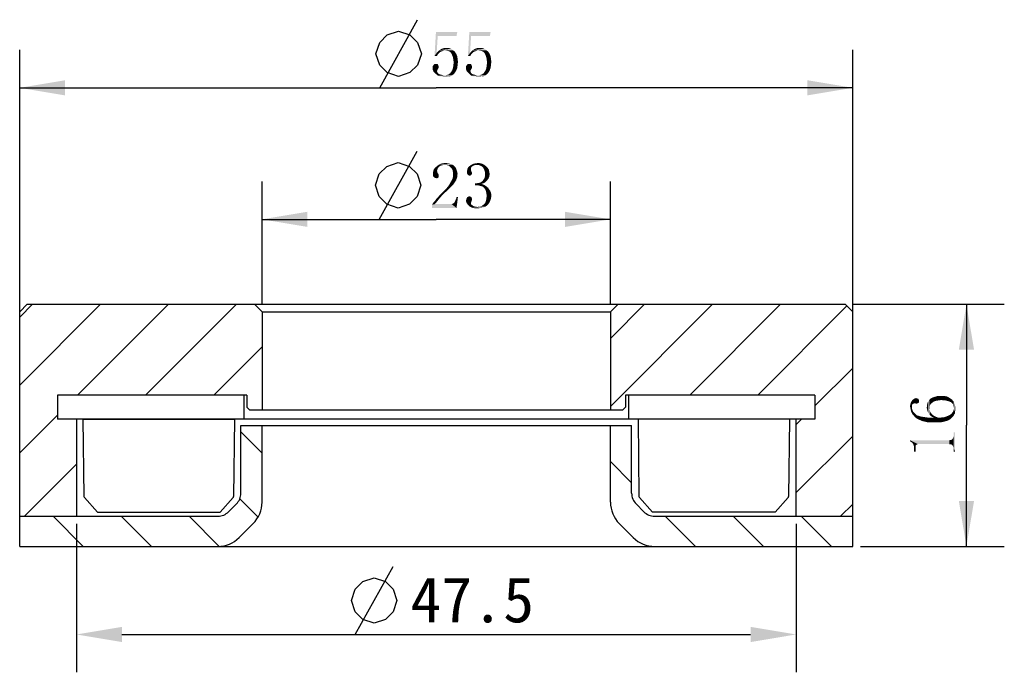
# Model space of a CAD drawing. Header units: millimetres. Extents: x 107 to 205, y 81 to 232.
# Tile 3 of 3: x 140 to 205, y 189 to 232. Entities that reach past the tile are written whole.
import ezdxf

# ---------------------------------------------------------------- set-up
doc = ezdxf.new("R2010")
doc.units = ezdxf.units.MM
doc.header["$LTSCALE"] = 23.1
doc.header["$PDMODE"] = 3
doc.header["$PDSIZE"] = 8
doc.layers.get('0').update_dxf_attribs({"linetype": 'CONTINUOUS'})
doc.layers.get('Defpoints').update_dxf_attribs({"linetype": 'CONTINUOUS'})
for name, color, linetype in [('00_COMPONENTS', 7, 'CONTINUOUS'), ('08_ALL_DRAFTS', 7, 'CONTINUOUS'), ('09_ALL_ROUNDS', 7, 'CONTINUOUS'), ('51__DRAFT_DIMS', 7, 'CONTINUOUS')]:
    doc.layers.add(name, color=color, linetype=linetype)
doc.styles.get("Standard").update_dxf_attribs({"font": 'simfang.ttf'})
doc.dimstyles.new('DIMSTYLE_3', dxfattribs={"dimtxt": 3, "dimasz": 3, "dimexe": 2.5, "dimexo": 0.5, "dimgap": 0.75, "dimtad": 1, "dimdsep": 46, "dimtxsty": 'STANDARD', "dimblk": '_FILLED', "dimblk1": '_FILLED', "dimblk2": '_FILLED', "dimcen": 0.09, "dimclrt": 3, "dimazin": 2, "dimtp": 0.3, "dimtm": 0.3, "dimtfac": 1, "dimtofl": 0, "dimtmove": 0, "dimatfit": 3, "dimldrblk": '_FILLED', "dimfxl": 1, "dimtolj": 1, "dimarcsym": 0})
doc.dimstyles.new('DIMSTYLE_4', dxfattribs={"dimtxt": 3, "dimasz": 3, "dimexe": 2.5, "dimexo": 0.5, "dimgap": 0.75, "dimtad": 1, "dimdsep": 46, "dimtxsty": 'STANDARD', "dimblk": '_FILLED', "dimblk1": '_FILLED', "dimblk2": '_FILLED', "dimcen": 0.09, "dimclrt": 3, "dimazin": 2, "dimtp": 0.2, "dimtm": 0.2, "dimtfac": 1, "dimtofl": 0, "dimtmove": 0, "dimatfit": 3, "dimldrblk": '_FILLED', "dimfxl": 1, "dimtolj": 1, "dimarcsym": 0})

# ---------------------------------------------------------------- blocks, each defined once
blk = doc.blocks.new('_FILLED')
at = {"color": 0, "linetype": 'ByBlock'}
blk.add_solid([(0, 0), (-1, 0.167), (-1, -0.167)], dxfattribs=at)
blk = doc.blocks.new('*D3')
at = {"layer": '51__DRAFT_DIMS', "color": 4}
for p, q in [((140.183, 211.871), (140.183, 229.666)), ((195.183, 211.871), (195.183, 229.666)), ((140.183, 227.166), (167.683, 227.166)), ((195.183, 227.166), (167.683, 227.166))]:
    blk.add_line(p, q, dxfattribs=at)
at = {"layer": '51__DRAFT_DIMS', "color": 4, "xscale": 3, "yscale": 3, "zscale": 3, "rotation": 180}
blk.add_blockref('_FILLED', (140.183, 227.166), dxfattribs=at)
at = {"layer": '51__DRAFT_DIMS', "color": 4, "xscale": 3, "yscale": 3, "zscale": 3}
blk.add_blockref('_FILLED', (195.183, 227.166), dxfattribs=at)
blk = doc.blocks.new('*D4')
at = {"layer": '51__DRAFT_DIMS', "color": 4}
for p, q in [((156.183, 212.871), (156.183, 220.977)), ((179.183, 212.871), (179.183, 220.977)), ((156.183, 218.477), (167.683, 218.477)), ((179.183, 218.477), (167.683, 218.477))]:
    blk.add_line(p, q, dxfattribs=at)
at = {"layer": '51__DRAFT_DIMS', "color": 4, "xscale": 3, "yscale": 3, "zscale": 3, "rotation": 180}
blk.add_blockref('_FILLED', (156.183, 218.477), dxfattribs=at)
at = {"layer": '51__DRAFT_DIMS', "color": 4, "xscale": 3, "yscale": 3, "zscale": 3}
blk.add_blockref('_FILLED', (179.183, 218.477), dxfattribs=at)
blk = doc.blocks.new('*D5')
at = {"layer": '51__DRAFT_DIMS', "color": 4}
for p, q in [((195.183, 212.871), (205.185, 212.871)), ((202.685, 212.871), (202.685, 204.871)), ((202.685, 196.871), (202.685, 204.871)), ((195.683, 196.871), (205.185, 196.871))]:
    blk.add_line(p, q, dxfattribs=at)
at = {"layer": '51__DRAFT_DIMS', "color": 4, "xscale": 3, "yscale": 3, "zscale": 3}
for p, rotation in [((202.685, 212.871), 90), ((202.685, 196.871), 270)]:
    blk.add_blockref('_FILLED', p, dxfattribs=dict(at, rotation=rotation))
blk = doc.blocks.new('*D9')
at = {"layer": '51__DRAFT_DIMS', "color": 0, "lineweight": -2}
for p, q in [((143.933, 198.371), (143.933, 188.556)), ((191.433, 198.371), (191.433, 188.556)), ((146.933, 191.056), (188.433, 191.056))]:
    blk.add_line(p, q, dxfattribs=at)
at = {"layer": 'Defpoints', "color": 0}
for p in [(143.933, 198.871), (191.433, 198.871), (191.433, 191.056)]:
    blk.add_point(p, dxfattribs=at)
at = {"layer": '51__DRAFT_DIMS', "color": 0, "linetype": 'ByBlock', "lineweight": -2, "xscale": 3, "yscale": 3, "zscale": 3, "rotation": 180}
blk.add_blockref('_FILLED', (143.933, 191.056), dxfattribs=at)
at = {"layer": '51__DRAFT_DIMS', "color": 0, "linetype": 'ByBlock', "lineweight": -2, "xscale": 3, "yscale": 3, "zscale": 3}
blk.add_blockref('_FILLED', (191.433, 191.056), dxfattribs=at)
at = {"layer": '51__DRAFT_DIMS', "color": 3, "insert": (170.062, 193.332), "char_height": 3, "attachment_point": 5}
blk.add_mtext('\\A1;47.5', dxfattribs=at)

msp = doc.modelspace()

# ---------------------------------------------------------------- hatches: boundary and pattern name
h = msp.add_hatch()
h.set_pattern_fill('ANSI31', color=256)
h.paths.add_polyline_path([(142.68308, 206.87062), (154.98266, 206.87062), (155.18266, 206.87062), (155.18266, 206.07062), (155.38266, 205.87062), (156.18266, 205.87062), (156.18266, 212.37062), (155.68266, 212.87062), (140.68266, 212.87062), (140.18266, 212.37062), (140.18266, 198.87062), (143.93266, 198.87062), (143.93266, 205.27062), (142.68266, 205.27062), (142.68266, 206.87062)], is_closed=False)
h.paths.add_polyline_path([(180.38266, 206.87062), (192.68266, 206.87062), (192.68266, 205.27062), (191.43266, 205.27062), (191.43266, 198.87062), (195.18266, 198.87062), (195.18266, 212.37062), (194.68266, 212.87062), (179.68266, 212.87062), (179.18266, 212.37062), (179.18266, 205.87062), (179.98266, 205.87062), (180.18266, 206.07062), (180.18266, 206.87062)])
h = msp.add_hatch()
h.set_pattern_fill('ANSI31', color=256, angle=90)
h.paths.add_polyline_path([(140.18266, 198.87062), (140.18266, 196.87062), (153.2584, 196.87062, 0.19891237), (154.67261, 197.4564), (155.59687, 198.38067, 0.19891237), (156.18266, 199.79488), (156.18266, 204.87062), (154.78266, 204.87062), (154.78266, 200.38483, -0.19891237), (154.48977, 199.67772), (153.97555, 199.16351, -0.19891237), (153.26845, 198.87062), (143.93266, 198.87062)])
h.paths.add_polyline_path([(195.18266, 198.87062), (191.43266, 198.87062), (182.09687, 198.87062, -0.19891237), (181.38977, 199.16351), (180.87555, 199.67772, -0.19891237), (180.58266, 200.38483), (180.58266, 204.87062), (179.18266, 204.87062), (179.18266, 199.79488, 0.19891237), (179.76845, 198.38067), (180.69271, 197.4564, 0.19891237), (182.10692, 196.87062), (195.18266, 196.87062)])

# ---------------------------------------------------------------- linework, layer by layer
for p, q in [((144.35993, 205.27062), (154.35993, 205.27062)), ((145.30994, 199.13103), (144.45198, 200.09938)), ((153.40993, 199.13103), (154.26789, 200.09938)), ((181.95539, 199.13103), (181.09743, 200.09938)), ((190.05539, 199.13103), (190.91334, 200.09938)), ((145.30994, 199.13103), (153.40993, 199.13103)), ((190.05539, 199.13103), (181.95539, 199.13103))]:
    msp.add_line(p, q)
at = {"color": 7}
for p, q in [((154.78266, 200.38483), (154.78266, 204.87062)), ((154.78266, 204.87062), (180.58266, 204.87062)), ((156.18266, 199.79488), (156.18266, 204.87062)), ((179.18266, 199.79488), (179.18266, 204.87062)), ((180.58266, 200.38483), (180.58266, 204.87062)), ((153.97555, 199.16351), (154.48977, 199.67772)), ((181.38977, 199.16351), (180.87555, 199.67772)), ((140.18266, 196.87062), (140.18266, 198.87062)), ((140.18266, 198.87062), (153.26845, 198.87062)), ((154.67261, 197.4564), (155.59687, 198.38067)), ((180.69271, 197.4564), (179.76845, 198.38067)), ((182.09687, 198.87062), (195.18266, 198.87062)), ((195.18266, 196.87062), (195.18266, 198.87062)), ((140.18266, 196.87062), (195.18266, 196.87062))]:
    msp.add_line(p, q, dxfattribs=at)
for centre, radius, start, end in [((153.78266, 200.38483), 1, 315, 0), ((181.58266, 200.38483), 1, 180, 225), ((154.18266, 199.79488), 2, 315, 0), ((181.18266, 199.79488), 2, 180, 225), ((153.26845, 199.87062), 1, 270, 315), ((182.09687, 199.87062), 1, 225, 270), ((153.2584, 198.87062), 2, 270, 315), ((182.10692, 198.87062), 2, 225, 270)]:
    msp.add_arc(centre, radius, start, end, dxfattribs=at)
at = {"layer": '00_COMPONENTS', "color": 7}
for p, q in [((140.68266, 212.87062), (140.18266, 212.37062)), ((140.68266, 212.87062), (194.68266, 212.87062)), ((156.18266, 212.37062), (155.68266, 212.87062)), ((179.18266, 212.37062), (179.68266, 212.87062)), ((194.68266, 212.87062), (195.18266, 212.37062)), ((140.18266, 196.87062), (140.18266, 212.37062)), ((156.18266, 212.37062), (156.18266, 205.87062)), ((156.18266, 212.37062), (179.18266, 212.37062)), ((179.18266, 212.37062), (179.18266, 205.87062)), ((195.18266, 196.87062), (195.18266, 212.37062)), ((142.68266, 206.87062), (142.68266, 205.27062)), ((155.18266, 206.87062), (142.68266, 206.87062)), ((142.68308, 206.8157), (142.68308, 205.27062)), ((154.98266, 206.87062), (154.98266, 205.27062)), ((155.18266, 206.87062), (155.18266, 206.07062)), ((192.68266, 206.87062), (180.18266, 206.87062)), ((180.18266, 206.87062), (180.18266, 206.07062)), ((180.38266, 206.87062), (180.38266, 205.27062)), ((192.68266, 206.87062), (192.68266, 205.27062)), ((192.68305, 206.8157), (192.68305, 205.27062)), ((155.38266, 205.87062), (155.18266, 206.07062)), ((179.98266, 205.87062), (180.18266, 206.07062)), ((179.98266, 205.87062), (155.38266, 205.87062)), ((192.68305, 205.27062), (142.68266, 205.27062)), ((143.93266, 205.27062), (143.93266, 198.87062)), ((191.43266, 205.27062), (191.43266, 198.87062)), ((140.18266, 196.87062), (195.18266, 196.87062))]:
    msp.add_line(p, q, dxfattribs=at)
at = {"layer": '08_ALL_DRAFTS', "color": 7}
for p, q in [((144.35993, 205.27062), (144.42226, 200.1693)), ((154.35993, 205.27062), (154.29761, 200.1693)), ((181.00539, 205.27062), (181.06772, 200.1693)), ((191.00539, 205.27062), (190.94306, 200.1693))]:
    msp.add_line(p, q, dxfattribs=at)
at = {"layer": '09_ALL_ROUNDS', "color": 7}
for centre, start, end in [((144.52225, 200.17052), 180.7, 225.35), ((154.19761, 200.17052), 314.65, 359.3), ((181.16771, 200.17052), 180.7, 225.35), ((190.84307, 200.17052), 314.65, 359.3)]:
    msp.add_arc(centre, 0.1, start, end, dxfattribs=at)
at = {"layer": '51__DRAFT_DIMS', "color": 3}
for p, q in [((163.94975, 227.1664), (166.44974, 231.6664)), ((163.92108, 218.47679), (166.42107, 222.97679)), ((162.32913, 191.05583), (164.82912, 195.55583))]:
    msp.add_line(p, q, dxfattribs=at)
for points in [[(163.69975, 229.41639), (163.94975, 230.16638), (164.44974, 230.66639), (165.19974, 230.91638), (165.94975, 230.66639), (166.44974, 230.16638), (166.69975, 229.41639), (166.44974, 228.66639), (165.94975, 228.16639), (165.19974, 227.91639), (164.44974, 228.16639), (163.94975, 228.66639), (163.69975, 229.41639)], [(163.67107, 220.72678), (163.92108, 221.47677), (164.42107, 221.97678), (165.17107, 222.22677), (165.92107, 221.97678), (166.42107, 221.47677), (166.67107, 220.72678), (166.42107, 219.97678), (165.92107, 219.47678), (165.17107, 219.22679), (164.42107, 219.47678), (163.92108, 219.97678), (163.67107, 220.72678)], [(162.07912, 193.30582), (162.32913, 194.05581), (162.82912, 194.55582), (163.57912, 194.80581), (164.32913, 194.55582), (164.82912, 194.05581), (165.07912, 193.30582), (164.82912, 192.55582), (164.32913, 192.05581), (163.57912, 191.80582), (162.82912, 192.05581), (162.32913, 192.55582), (162.07912, 193.30582)]]:
    msp.add_lwpolyline(points, dxfattribs=at)
for points in [[(167.78045, 230.58827), (167.56951, 229.27577), (167.66326, 230.84608)], [(167.66326, 230.84608), (169.06951, 230.84608), (167.78045, 230.58827)], [(167.78045, 230.58827), (169.06951, 230.84608), (169.02264, 230.58827)], [(169.98357, 230.58827), (169.77264, 229.27577), (169.86639, 230.84608)], [(169.86639, 230.84608), (171.27264, 230.84608), (169.98357, 230.58827)], [(169.98357, 230.58827), (171.27264, 230.84608), (171.22576, 230.58827)], [(167.78045, 230.58827), (167.71014, 229.46327), (167.56951, 229.27577)], [(169.98357, 230.58827), (169.91326, 229.46327), (169.77264, 229.27577)], [(167.71014, 229.46327), (167.85076, 229.43984), (167.56951, 229.27577)], [(167.99139, 229.55702), (167.92107, 229.51015), (167.71014, 229.46327)], [(167.99139, 229.55702), (167.71014, 229.46327), (167.78045, 229.55702)], [(167.71014, 229.46327), (167.92107, 229.51015), (167.85076, 229.43984)], [(168.22576, 229.62734), (167.78045, 229.55702), (167.8742, 229.65077)], [(168.22576, 229.62734), (168.13201, 229.6039), (167.78045, 229.55702)], [(168.13201, 229.6039), (168.0617, 229.58046), (167.78045, 229.55702)], [(167.78045, 229.55702), (168.0617, 229.58046), (167.99139, 229.55702)], [(167.8742, 229.65077), (167.96795, 229.69765), (168.67107, 229.74452)], [(167.8742, 229.65077), (168.67107, 229.74452), (168.78826, 229.65077)], [(167.8742, 229.65077), (168.78826, 229.65077), (168.22576, 229.62734)], [(168.67107, 229.74452), (167.96795, 229.69765), (168.03826, 229.74452)], [(168.36639, 229.7914), (168.53045, 229.7914), (168.03826, 229.74452)], [(168.36639, 229.7914), (168.03826, 229.74452), (168.20232, 229.7914)], [(168.03826, 229.74452), (168.53045, 229.7914), (168.67107, 229.74452)], [(168.31951, 229.62734), (168.22576, 229.62734), (168.78826, 229.65077)], [(168.4367, 229.6039), (168.31951, 229.62734), (168.78826, 229.65077)], [(168.53045, 229.58046), (168.4367, 229.6039), (168.78826, 229.65077)], [(168.53045, 229.58046), (168.78826, 229.65077), (168.90545, 229.55702)], [(168.90545, 229.55702), (168.6242, 229.51015), (168.53045, 229.58046)], [(168.69451, 229.4164), (168.6242, 229.51015), (168.90545, 229.55702)], [(168.69451, 229.4164), (168.90545, 229.55702), (168.9992, 229.4164)], [(169.91326, 229.46327), (170.05389, 229.43984), (169.77264, 229.27577)], [(170.19451, 229.55702), (170.1242, 229.51015), (169.91326, 229.46327)], [(170.19451, 229.55702), (169.91326, 229.46327), (169.98357, 229.55702)], [(169.91326, 229.46327), (170.1242, 229.51015), (170.05389, 229.43984)], [(170.42889, 229.62734), (169.98357, 229.55702), (170.07732, 229.65077)], [(170.42889, 229.62734), (170.33514, 229.6039), (169.98357, 229.55702)], [(170.33514, 229.6039), (170.26482, 229.58046), (169.98357, 229.55702)], [(169.98357, 229.55702), (170.26482, 229.58046), (170.19451, 229.55702)], [(170.07732, 229.65077), (170.17107, 229.69765), (170.8742, 229.74452)], [(170.07732, 229.65077), (170.8742, 229.74452), (170.99139, 229.65077)], [(170.07732, 229.65077), (170.99139, 229.65077), (170.42889, 229.62734)], [(170.8742, 229.74452), (170.17107, 229.69765), (170.24139, 229.74452)], [(170.56951, 229.7914), (170.73357, 229.7914), (170.24139, 229.74452)], [(170.56951, 229.7914), (170.24139, 229.74452), (170.40545, 229.7914)], [(170.24139, 229.74452), (170.73357, 229.7914), (170.8742, 229.74452)], [(170.52264, 229.62734), (170.42889, 229.62734), (170.99139, 229.65077)], [(170.63982, 229.6039), (170.52264, 229.62734), (170.99139, 229.65077)], [(170.73357, 229.58046), (170.63982, 229.6039), (170.99139, 229.65077)], [(170.73357, 229.58046), (170.99139, 229.65077), (171.10857, 229.55702)], [(171.10857, 229.55702), (170.82732, 229.51015), (170.73357, 229.58046)], [(170.89764, 229.4164), (170.82732, 229.51015), (171.10857, 229.55702)], [(170.89764, 229.4164), (171.10857, 229.55702), (171.20232, 229.4164)], [(167.85076, 229.43984), (167.78045, 229.36952), (167.56951, 229.27577)], [(167.56951, 229.27577), (167.78045, 229.36952), (167.73357, 229.27577)], [(168.9992, 229.4164), (168.74139, 229.29921), (168.69451, 229.4164)], [(168.74139, 229.29921), (168.9992, 229.4164), (169.06951, 229.25234)], [(169.06951, 229.25234), (168.78826, 229.15859), (168.74139, 229.29921)], [(168.78826, 229.15859), (169.06951, 229.25234), (169.09295, 229.08827)], [(169.09295, 229.08827), (168.8117, 229.01796), (168.78826, 229.15859)], [(168.8117, 229.01796), (169.09295, 229.08827), (169.11639, 228.87734)], [(169.11639, 228.87734), (168.83514, 228.8539), (168.8117, 229.01796)], [(168.8117, 228.6664), (168.83514, 228.8539), (169.11639, 228.87734)], [(168.8117, 228.6664), (169.11639, 228.87734), (169.09295, 228.6664)], [(170.05389, 229.43984), (169.98357, 229.36952), (169.77264, 229.27577)], [(169.77264, 229.27577), (169.98357, 229.36952), (169.9367, 229.27577)], [(171.20232, 229.4164), (170.94451, 229.29921), (170.89764, 229.4164)], [(170.94451, 229.29921), (171.20232, 229.4164), (171.27264, 229.25234)], [(171.27264, 229.25234), (170.99139, 229.15859), (170.94451, 229.29921)], [(170.99139, 229.15859), (171.27264, 229.25234), (171.29607, 229.08827)], [(171.29607, 229.08827), (171.01482, 229.01796), (170.99139, 229.15859)], [(171.01482, 229.01796), (171.29607, 229.08827), (171.31951, 228.87734)], [(171.31951, 228.87734), (171.03826, 228.8539), (171.01482, 229.01796)], [(171.01482, 228.6664), (171.03826, 228.8539), (171.31951, 228.87734)], [(171.01482, 228.6664), (171.31951, 228.87734), (171.29607, 228.6664)], [(167.82732, 228.61952), (167.45232, 228.59609), (167.4992, 228.6664)], [(167.45232, 228.59609), (167.82732, 228.61952), (167.85076, 228.54921)], [(167.85076, 228.54921), (167.45232, 228.4789), (167.45232, 228.59609)], [(167.45232, 228.4789), (167.85076, 228.54921), (167.82732, 228.45546)], [(167.82732, 228.45546), (167.45232, 228.36171), (167.45232, 228.4789)], [(167.82732, 228.45546), (167.78045, 228.38515), (167.45232, 228.36171)], [(167.45232, 228.36171), (167.78045, 228.38515), (167.75701, 228.33827)], [(167.75701, 228.33827), (167.4992, 228.24452), (167.45232, 228.36171)], [(167.78045, 228.71327), (167.80389, 228.68984), (167.4992, 228.6664)], [(167.78045, 228.71327), (167.4992, 228.6664), (167.54607, 228.71327)], [(167.4992, 228.6664), (167.80389, 228.68984), (167.82732, 228.61952)], [(167.75701, 228.33827), (167.73357, 228.26796), (167.4992, 228.24452)], [(167.4992, 228.24452), (167.73357, 228.26796), (167.75701, 228.19765)], [(167.75701, 228.19765), (167.59295, 228.15077), (167.4992, 228.24452)], [(167.71014, 228.73671), (167.75701, 228.73671), (167.54607, 228.71327)], [(167.66326, 228.73671), (167.71014, 228.73671), (167.54607, 228.71327)], [(167.61639, 228.73671), (167.66326, 228.73671), (167.54607, 228.71327)], [(167.61639, 228.73671), (167.54607, 228.71327), (167.56951, 228.73671)], [(167.54607, 228.71327), (167.75701, 228.73671), (167.78045, 228.71327)], [(167.59295, 228.15077), (167.75701, 228.19765), (167.78045, 228.15077)], [(168.90545, 228.15077), (168.60076, 228.12734), (168.67107, 228.22109)], [(168.9992, 228.2914), (168.67107, 228.22109), (168.74139, 228.33827)], [(168.67107, 228.22109), (168.9992, 228.2914), (168.90545, 228.15077)], [(169.06951, 228.4789), (168.74139, 228.33827), (168.78826, 228.4789)], [(168.74139, 228.33827), (169.06951, 228.4789), (168.9992, 228.2914)], [(169.09295, 228.6664), (168.78826, 228.4789), (168.8117, 228.6664)], [(168.78826, 228.4789), (169.09295, 228.6664), (169.06951, 228.4789)], [(170.03045, 228.61952), (169.65545, 228.59609), (169.70232, 228.6664)], [(169.65545, 228.59609), (170.03045, 228.61952), (170.05389, 228.54921)], [(170.05389, 228.54921), (169.65545, 228.4789), (169.65545, 228.59609)], [(169.65545, 228.4789), (170.05389, 228.54921), (170.03045, 228.45546)], [(170.03045, 228.45546), (169.65545, 228.36171), (169.65545, 228.4789)], [(170.03045, 228.45546), (169.98357, 228.38515), (169.65545, 228.36171)], [(169.65545, 228.36171), (169.98357, 228.38515), (169.96014, 228.33827)], [(169.96014, 228.33827), (169.70232, 228.24452), (169.65545, 228.36171)], [(169.98357, 228.71327), (170.00701, 228.68984), (169.70232, 228.6664)], [(169.98357, 228.71327), (169.70232, 228.6664), (169.7492, 228.71327)], [(169.70232, 228.6664), (170.00701, 228.68984), (170.03045, 228.61952)], [(169.96014, 228.33827), (169.9367, 228.26796), (169.70232, 228.24452)], [(169.70232, 228.24452), (169.9367, 228.26796), (169.96014, 228.19765)], [(169.96014, 228.19765), (169.79607, 228.15077), (169.70232, 228.24452)], [(169.91326, 228.73671), (169.96014, 228.73671), (169.7492, 228.71327)], [(169.86639, 228.73671), (169.91326, 228.73671), (169.7492, 228.71327)], [(169.81951, 228.73671), (169.86639, 228.73671), (169.7492, 228.71327)], [(169.81951, 228.73671), (169.7492, 228.71327), (169.77264, 228.73671)], [(169.7492, 228.71327), (169.96014, 228.73671), (169.98357, 228.71327)], [(169.79607, 228.15077), (169.96014, 228.19765), (169.98357, 228.15077)], [(171.10857, 228.15077), (170.80389, 228.12734), (170.8742, 228.22109)], [(171.20232, 228.2914), (170.8742, 228.22109), (170.94451, 228.33827)], [(170.8742, 228.22109), (171.20232, 228.2914), (171.10857, 228.15077)], [(171.27264, 228.4789), (170.94451, 228.33827), (170.99139, 228.4789)], [(170.94451, 228.33827), (171.27264, 228.4789), (171.20232, 228.2914)], [(171.29607, 228.6664), (170.99139, 228.4789), (171.01482, 228.6664)], [(170.99139, 228.4789), (171.29607, 228.6664), (171.27264, 228.4789)], [(167.78045, 228.15077), (167.6867, 228.05702), (167.59295, 228.15077)], [(167.78045, 228.15077), (167.82732, 228.1039), (167.6867, 228.05702)], [(167.6867, 228.05702), (167.82732, 228.1039), (167.89764, 228.05702)], [(167.89764, 228.05702), (167.80389, 227.96327), (167.6867, 228.05702)], [(167.89764, 228.05702), (168.08514, 228.01015), (167.80389, 227.96327)], [(168.08514, 228.01015), (168.2492, 227.98671), (167.80389, 227.96327)], [(168.2492, 227.98671), (168.71795, 227.98671), (167.80389, 227.96327)], [(167.80389, 227.96327), (168.71795, 227.98671), (168.6242, 227.93984)], [(168.6242, 227.93984), (167.94451, 227.9164), (167.80389, 227.96327)], [(168.08514, 227.9164), (167.94451, 227.9164), (168.6242, 227.93984)], [(168.46014, 227.9164), (168.08514, 227.9164), (168.6242, 227.93984)], [(168.46014, 227.9164), (168.2492, 227.89296), (168.08514, 227.9164)], [(168.2492, 227.98671), (168.38982, 228.01015), (168.78826, 228.03359)], [(168.2492, 227.98671), (168.78826, 228.03359), (168.71795, 227.98671)], [(168.2492, 227.89296), (168.46014, 227.9164), (168.34295, 227.89296)], [(168.78826, 228.03359), (168.38982, 228.01015), (168.50701, 228.05702)], [(168.46014, 227.9164), (168.6242, 227.93984), (168.55389, 227.9164)], [(168.83514, 228.08046), (168.50701, 228.05702), (168.60076, 228.12734)], [(168.50701, 228.05702), (168.83514, 228.08046), (168.78826, 228.03359)], [(168.60076, 228.12734), (168.90545, 228.15077), (168.83514, 228.08046)], [(169.98357, 228.15077), (169.88982, 228.05702), (169.79607, 228.15077)], [(169.98357, 228.15077), (170.03045, 228.1039), (169.88982, 228.05702)], [(169.88982, 228.05702), (170.03045, 228.1039), (170.10076, 228.05702)], [(170.10076, 228.05702), (170.00701, 227.96327), (169.88982, 228.05702)], [(170.10076, 228.05702), (170.28826, 228.01015), (170.00701, 227.96327)], [(170.28826, 228.01015), (170.45232, 227.98671), (170.00701, 227.96327)], [(170.45232, 227.98671), (170.92107, 227.98671), (170.00701, 227.96327)], [(170.00701, 227.96327), (170.92107, 227.98671), (170.82732, 227.93984)], [(170.82732, 227.93984), (170.14764, 227.9164), (170.00701, 227.96327)], [(170.28826, 227.9164), (170.14764, 227.9164), (170.82732, 227.93984)], [(170.66326, 227.9164), (170.28826, 227.9164), (170.82732, 227.93984)], [(170.66326, 227.9164), (170.45232, 227.89296), (170.28826, 227.9164)], [(170.45232, 227.98671), (170.59295, 228.01015), (170.99139, 228.03359)], [(170.45232, 227.98671), (170.99139, 228.03359), (170.92107, 227.98671)], [(170.45232, 227.89296), (170.66326, 227.9164), (170.54607, 227.89296)], [(170.99139, 228.03359), (170.59295, 228.01015), (170.71014, 228.05702)], [(170.66326, 227.9164), (170.82732, 227.93984), (170.75701, 227.9164)], [(171.03826, 228.08046), (170.71014, 228.05702), (170.80389, 228.12734)], [(170.71014, 228.05702), (171.03826, 228.08046), (170.99139, 228.03359)], [(170.80389, 228.12734), (171.10857, 228.15077), (171.03826, 228.08046)], [(167.75701, 221.75804), (167.47576, 221.61742), (167.52264, 221.78148)], [(167.75701, 221.75804), (167.73357, 221.68773), (167.47576, 221.61742)], [(167.47576, 221.61742), (167.73357, 221.68773), (167.75701, 221.57054)], [(167.82732, 221.89867), (167.78045, 221.82835), (167.52264, 221.78148)], [(167.82732, 221.89867), (167.52264, 221.78148), (167.61639, 221.89867)], [(167.52264, 221.78148), (167.78045, 221.82835), (167.75701, 221.75804)], [(167.89764, 221.96898), (167.61639, 221.89867), (167.73357, 221.99241)], [(167.61639, 221.89867), (167.89764, 221.96898), (167.82732, 221.89867)], [(168.13201, 222.06273), (167.73357, 221.99241), (167.85076, 222.08616)], [(168.13201, 222.06273), (168.03826, 222.03929), (167.73357, 221.99241)], [(168.03826, 222.03929), (167.96795, 222.01585), (167.73357, 221.99241)], [(167.73357, 221.99241), (167.96795, 222.01585), (167.89764, 221.96898)], [(168.6242, 222.13304), (167.85076, 222.08616), (167.99139, 222.15648)], [(167.85076, 222.08616), (168.6242, 222.13304), (168.76482, 222.08616)], [(167.85076, 222.08616), (168.76482, 222.08616), (168.13201, 222.06273)], [(168.46014, 222.17991), (167.99139, 222.15648), (168.13201, 222.17991)], [(167.99139, 222.15648), (168.46014, 222.17991), (168.6242, 222.13304)], [(168.13201, 222.17991), (168.27264, 222.20335), (168.46014, 222.17991)], [(168.2492, 222.06273), (168.13201, 222.06273), (168.76482, 222.08616)], [(168.36639, 222.06273), (168.2492, 222.06273), (168.76482, 222.08616)], [(168.48357, 222.03929), (168.36639, 222.06273), (168.76482, 222.08616)], [(168.48357, 222.03929), (168.76482, 222.08616), (168.88201, 221.99241)], [(168.88201, 221.99241), (168.57732, 221.96898), (168.48357, 222.03929)], [(168.64764, 221.89867), (168.57732, 221.96898), (168.88201, 221.99241)], [(168.64764, 221.89867), (168.88201, 221.99241), (168.97576, 221.87523)], [(168.97576, 221.87523), (168.71795, 221.82835), (168.64764, 221.89867)], [(168.71795, 221.82835), (168.97576, 221.87523), (169.02264, 221.75804)], [(169.02264, 221.75804), (168.76482, 221.71116), (168.71795, 221.82835)], [(168.76482, 221.71116), (169.02264, 221.75804), (169.06951, 221.61742)], [(169.06951, 221.61742), (168.78826, 221.57054), (168.76482, 221.71116)], [(169.98357, 221.71116), (169.70232, 221.61741), (169.72576, 221.7346)], [(169.98357, 221.71116), (170.00701, 221.66429), (169.70232, 221.61741)], [(170.00701, 221.66429), (170.00701, 221.64085), (169.70232, 221.61741)], [(169.98357, 221.80491), (169.72576, 221.7346), (169.7492, 221.85179)], [(169.98357, 221.80491), (169.98357, 221.75804), (169.72576, 221.7346)], [(169.72576, 221.7346), (169.98357, 221.75804), (169.98357, 221.71116)], [(170.00701, 221.9221), (169.7492, 221.85179), (169.81951, 221.94554)], [(170.00701, 221.9221), (169.98357, 221.87523), (169.7492, 221.85179)], [(169.7492, 221.85179), (169.98357, 221.87523), (169.98357, 221.80491)], [(170.1242, 222.01585), (169.81951, 221.94554), (169.9367, 222.03929)], [(170.1242, 222.01585), (170.05389, 221.96898), (169.81951, 221.94554)], [(169.81951, 221.94554), (170.05389, 221.96898), (170.00701, 221.9221)], [(170.24139, 222.06273), (169.9367, 222.03929), (170.05389, 222.1096)], [(169.9367, 222.03929), (170.24139, 222.06273), (170.1242, 222.01585)], [(170.75701, 222.13304), (170.05389, 222.1096), (170.17107, 222.15648)], [(170.24139, 222.06273), (170.05389, 222.1096), (170.75701, 222.13304)], [(170.61639, 222.17991), (170.17107, 222.15648), (170.3117, 222.17991)], [(170.17107, 222.15648), (170.61639, 222.17991), (170.75701, 222.13304)], [(170.38201, 222.06273), (170.24139, 222.06273), (170.75701, 222.13304)], [(170.3117, 222.17991), (170.45232, 222.20335), (170.61639, 222.17991)], [(170.4992, 222.06273), (170.38201, 222.06273), (170.75701, 222.13304)], [(170.4992, 222.06273), (170.75701, 222.13304), (170.8742, 222.06273)], [(170.8742, 222.06273), (170.61639, 222.01585), (170.4992, 222.06273)], [(170.71014, 221.96898), (170.61639, 222.01585), (170.8742, 222.06273)], [(170.71014, 221.96898), (170.8742, 222.06273), (170.99139, 221.96898)], [(170.99139, 221.96898), (170.78045, 221.89866), (170.71014, 221.96898)], [(170.78045, 221.89866), (170.99139, 221.96898), (171.08514, 221.87523)], [(171.08514, 221.87523), (170.82732, 221.80491), (170.78045, 221.89866)], [(170.82732, 221.80491), (171.08514, 221.87523), (171.15545, 221.75804)], [(171.15545, 221.75804), (170.8742, 221.68773), (170.82732, 221.80491)], [(170.8742, 221.68773), (171.15545, 221.75804), (171.17889, 221.64085)], [(171.17889, 221.64085), (170.89764, 221.59398), (170.8742, 221.68773)], [(167.75701, 221.57054), (167.47576, 221.45335), (167.47576, 221.61742)], [(167.75701, 221.57054), (167.80389, 221.50023), (167.47576, 221.45335)], [(167.47576, 221.45335), (167.80389, 221.50023), (167.85076, 221.42991)], [(167.85076, 221.42991), (167.47576, 221.38304), (167.47576, 221.45335)], [(167.47576, 221.38304), (167.85076, 221.42991), (167.85076, 221.3596)], [(167.85076, 221.3596), (167.47576, 221.33616), (167.47576, 221.38304)], [(167.4992, 221.28929), (167.47576, 221.33616), (167.85076, 221.3596)], [(167.4992, 221.28929), (167.85076, 221.3596), (167.85076, 221.28929)], [(167.85076, 221.28929), (167.52264, 221.26585), (167.4992, 221.28929)], [(167.52264, 221.26585), (167.85076, 221.28929), (167.82732, 221.24241)], [(167.82732, 221.24241), (167.59295, 221.21898), (167.52264, 221.26585)], [(167.6867, 221.19554), (167.59295, 221.21898), (167.82732, 221.24241)], [(167.6867, 221.19554), (167.82732, 221.24241), (167.75701, 221.19554)], [(168.9992, 221.05491), (168.64764, 220.96116), (168.71795, 221.07835)], [(168.64764, 220.96116), (168.9992, 221.05491), (168.92889, 220.96116)], [(169.02264, 221.14866), (168.71795, 221.07835), (168.76482, 221.19554)], [(168.71795, 221.07835), (169.02264, 221.14866), (168.9992, 221.05491)], [(169.06951, 221.26585), (168.76482, 221.19554), (168.78826, 221.31273)], [(168.76482, 221.19554), (169.06951, 221.26585), (169.02264, 221.14866)], [(168.78826, 221.57054), (169.06951, 221.61742), (169.09295, 221.47679)], [(169.09295, 221.47679), (168.78826, 221.42991), (168.78826, 221.57054)], [(168.78826, 221.42991), (169.09295, 221.47679), (169.06951, 221.3596)], [(169.06951, 221.3596), (168.78826, 221.31273), (168.78826, 221.42991)], [(168.78826, 221.31273), (169.06951, 221.3596), (169.06951, 221.26585)], [(169.70232, 221.61741), (170.00701, 221.64085), (170.03045, 221.59398)], [(170.03045, 221.59398), (169.70232, 221.5471), (169.70232, 221.61741)], [(169.70232, 221.5471), (170.03045, 221.59398), (170.05389, 221.5471)], [(170.05389, 221.5471), (169.72576, 221.50023), (169.70232, 221.5471)], [(169.72576, 221.50023), (170.05389, 221.5471), (170.03045, 221.47679)], [(170.03045, 221.47679), (169.72576, 221.45335), (169.72576, 221.50023)], [(169.77264, 221.42991), (169.72576, 221.45335), (170.03045, 221.47679)], [(169.77264, 221.42991), (170.03045, 221.47679), (170.00701, 221.42991)], [(170.00701, 221.42991), (169.81951, 221.38304), (169.77264, 221.42991)], [(169.81951, 221.38304), (170.00701, 221.42991), (169.96014, 221.38304)], [(169.96014, 221.38304), (169.88982, 221.3596), (169.81951, 221.38304)], [(170.99139, 221.00804), (170.63982, 220.93773), (170.73357, 221.00804)], [(170.63982, 220.93773), (170.99139, 221.00804), (170.89764, 220.91429)], [(171.0617, 221.07835), (170.73357, 221.00804), (170.80389, 221.10179)], [(170.73357, 221.00804), (171.0617, 221.07835), (170.99139, 221.00804)], [(171.13201, 221.1721), (170.80389, 221.10179), (170.8742, 221.21898)], [(170.80389, 221.10179), (171.13201, 221.1721), (171.0617, 221.07835)], [(171.17889, 221.28929), (170.8742, 221.21898), (170.89764, 221.33616)], [(170.8742, 221.21898), (171.17889, 221.28929), (171.13201, 221.1721)], [(170.89764, 221.59398), (171.17889, 221.64085), (171.20232, 221.52366)], [(171.20232, 221.52366), (170.89764, 221.47679), (170.89764, 221.59398)], [(170.89764, 221.47679), (171.20232, 221.52366), (171.20232, 221.40648)], [(171.20232, 221.40648), (170.89764, 221.33616), (170.89764, 221.47679)], [(170.89764, 221.33616), (171.20232, 221.40648), (171.17889, 221.28929)], [(168.0617, 220.2346), (168.22576, 220.39866), (168.46014, 220.4221)], [(168.0617, 220.2346), (168.46014, 220.4221), (168.2492, 220.2346)], [(168.46014, 220.4221), (168.22576, 220.39866), (168.36639, 220.53929)], [(168.69451, 220.65648), (168.36639, 220.53929), (168.48357, 220.67991)], [(168.36639, 220.53929), (168.69451, 220.65648), (168.46014, 220.4221)], [(168.78826, 220.75023), (168.48357, 220.67991), (168.57732, 220.82054)], [(168.48357, 220.67991), (168.78826, 220.75023), (168.69451, 220.65648)], [(168.92889, 220.96116), (168.85857, 220.84398), (168.57732, 220.82054)], [(168.92889, 220.96116), (168.57732, 220.82054), (168.64764, 220.96116)], [(168.57732, 220.82054), (168.85857, 220.84398), (168.78826, 220.75023)], [(170.80389, 220.86741), (170.24139, 220.84398), (170.40545, 220.86741)], [(170.24139, 220.84398), (170.80389, 220.86741), (170.66326, 220.82054)], [(170.66326, 220.82054), (170.24139, 220.72679), (170.24139, 220.84398)], [(170.66326, 220.82054), (170.85076, 220.75023), (170.24139, 220.72679)], [(170.33514, 220.72679), (170.24139, 220.72679), (170.85076, 220.75023)], [(170.45232, 220.72679), (170.33514, 220.72679), (170.85076, 220.75023)], [(170.40545, 220.86741), (170.54607, 220.89085), (170.89764, 220.91429)], [(170.40545, 220.86741), (170.89764, 220.91429), (170.80389, 220.86741)], [(170.52264, 220.70335), (170.45232, 220.72679), (170.85076, 220.75023)], [(170.61639, 220.67991), (170.52264, 220.70335), (170.85076, 220.75023)], [(170.89764, 220.91429), (170.54607, 220.89085), (170.63982, 220.93773)], [(170.6867, 220.65648), (170.61639, 220.67991), (170.85076, 220.75023)], [(170.6867, 220.65648), (170.85076, 220.75023), (170.99139, 220.65648)], [(170.99139, 220.65648), (170.75701, 220.63304), (170.6867, 220.65648)], [(170.80389, 220.58616), (170.75701, 220.63304), (170.99139, 220.65648)], [(170.80389, 220.58616), (170.99139, 220.65648), (171.10857, 220.56273)], [(171.10857, 220.56273), (170.85076, 220.53929), (170.80389, 220.58616)], [(170.92107, 220.44554), (170.85076, 220.53929), (171.10857, 220.56273)], [(170.92107, 220.44554), (171.10857, 220.56273), (171.17889, 220.44554)], [(171.17889, 220.44554), (170.96795, 220.32835), (170.92107, 220.44554)], [(171.17889, 220.44554), (171.2492, 220.35179), (170.96795, 220.32835)], [(167.52264, 219.62523), (167.61639, 219.71898), (167.80389, 219.74241)], [(167.52264, 219.62523), (167.80389, 219.74241), (167.71014, 219.62523)], [(167.80389, 219.74241), (167.61639, 219.71898), (167.6867, 219.83616)], [(167.92107, 219.88304), (167.6867, 219.83616), (167.80389, 219.95335)], [(167.6867, 219.83616), (167.92107, 219.88304), (167.80389, 219.74241)], [(168.0617, 220.0471), (167.80389, 219.95335), (167.92107, 220.09398)], [(167.80389, 219.95335), (168.0617, 220.0471), (167.92107, 219.88304)], [(168.2492, 220.2346), (167.92107, 220.09398), (168.0617, 220.2346)], [(167.92107, 220.09398), (168.2492, 220.2346), (168.0617, 220.0471)], [(168.88201, 219.60179), (168.92889, 219.6721), (169.11639, 219.95335)], [(168.88201, 219.60179), (169.11639, 219.95335), (169.02264, 219.22679)], [(168.92889, 219.6721), (168.95232, 219.74241), (169.11639, 219.95335)], [(168.95232, 219.74241), (168.9992, 219.83616), (169.11639, 219.95335)], [(169.11639, 219.95335), (168.9992, 219.83616), (169.02264, 219.95335)], [(170.05389, 219.78929), (169.65545, 219.74241), (169.67889, 219.83616)], [(169.65545, 219.74241), (170.05389, 219.78929), (170.03045, 219.71898)], [(170.03045, 219.71898), (169.65545, 219.64866), (169.65545, 219.74241)], [(169.65545, 219.64866), (170.03045, 219.71898), (170.00701, 219.64866)], [(170.00701, 219.92991), (170.03045, 219.8596), (169.67889, 219.83616)], [(170.00701, 219.92991), (169.67889, 219.83616), (169.72576, 219.92991)], [(169.67889, 219.83616), (170.03045, 219.8596), (170.05389, 219.78929)], [(169.9367, 219.97679), (169.98357, 219.95335), (169.72576, 219.92991)], [(169.9367, 219.97679), (169.72576, 219.92991), (169.79607, 219.97679)], [(169.72576, 219.92991), (169.98357, 219.95335), (170.00701, 219.92991)], [(169.91326, 220.00023), (169.79607, 219.97679), (169.86639, 220.00023)], [(169.79607, 219.97679), (169.91326, 220.00023), (169.9367, 219.97679)], [(171.2492, 219.69554), (170.92107, 219.57835), (170.96795, 219.71898)], [(170.96795, 220.32835), (171.2492, 220.35179), (171.29607, 220.2346)], [(171.29607, 220.2346), (170.99139, 220.18773), (170.96795, 220.32835)], [(171.29607, 219.8596), (170.96795, 219.71898), (170.99139, 219.8596)], [(170.96795, 219.71898), (171.29607, 219.8596), (171.2492, 219.69554)], [(170.99139, 220.18773), (171.29607, 220.2346), (171.31951, 220.11741)], [(171.31951, 220.11741), (171.01482, 220.0471), (170.99139, 220.18773)], [(171.31951, 220.00023), (170.99139, 219.8596), (171.01482, 220.0471)], [(170.99139, 219.8596), (171.31951, 220.00023), (171.29607, 219.8596)], [(171.01482, 220.0471), (171.31951, 220.11741), (171.31951, 220.00023)], [(167.63982, 219.53148), (167.59295, 219.4846), (167.40545, 219.43773)], [(167.63982, 219.53148), (167.40545, 219.43773), (167.45232, 219.53148)], [(168.6242, 219.4846), (168.69451, 219.4846), (167.40545, 219.43773)], [(167.59295, 219.4846), (168.6242, 219.4846), (167.40545, 219.43773)], [(167.40545, 219.22679), (167.40545, 219.43773), (168.69451, 219.4846)], [(169.02264, 219.22679), (167.40545, 219.22679), (168.69451, 219.4846)], [(167.71014, 219.62523), (167.45232, 219.53148), (167.52264, 219.62523)], [(167.45232, 219.53148), (167.71014, 219.62523), (167.63982, 219.53148)], [(169.02264, 219.22679), (168.69451, 219.4846), (168.76482, 219.50804)], [(169.02264, 219.22679), (168.76482, 219.50804), (168.8117, 219.53148)], [(169.02264, 219.22679), (168.8117, 219.53148), (168.88201, 219.60179)], [(170.00701, 219.64866), (169.70232, 219.53148), (169.65545, 219.64866)], [(170.00701, 219.64866), (169.98357, 219.60179), (169.70232, 219.53148)], [(169.70232, 219.53148), (169.98357, 219.60179), (169.98357, 219.53148)], [(169.98357, 219.53148), (169.77264, 219.43773), (169.70232, 219.53148)], [(169.98357, 219.53148), (169.98357, 219.4846), (169.77264, 219.43773)], [(169.77264, 219.43773), (169.98357, 219.4846), (170.00701, 219.43773)], [(170.00701, 219.43773), (169.86639, 219.34398), (169.77264, 219.43773)], [(170.00701, 219.43773), (170.05389, 219.41429), (169.86639, 219.34398)], [(170.05389, 219.41429), (170.10076, 219.36741), (169.86639, 219.34398)], [(169.86639, 219.34398), (170.10076, 219.36741), (170.24139, 219.32054)], [(170.24139, 219.32054), (169.98357, 219.27366), (169.86639, 219.34398)], [(170.24139, 219.32054), (170.38201, 219.2971), (169.98357, 219.27366)], [(169.98357, 219.27366), (170.38201, 219.2971), (170.94451, 219.32054)], [(169.98357, 219.27366), (170.94451, 219.32054), (170.78045, 219.25023)], [(170.78045, 219.25023), (170.1242, 219.22679), (169.98357, 219.27366)], [(170.1242, 219.22679), (170.78045, 219.25023), (170.61639, 219.22679)], [(170.61639, 219.22679), (170.26482, 219.20335), (170.1242, 219.22679)], [(170.26482, 219.20335), (170.61639, 219.22679), (170.40545, 219.20335)], [(170.94451, 219.32054), (170.38201, 219.2971), (170.54607, 219.32054)], [(170.94451, 219.32054), (170.54607, 219.32054), (170.66326, 219.34398)], [(170.66326, 219.34398), (170.75701, 219.41429), (171.08514, 219.43773)], [(170.66326, 219.34398), (171.08514, 219.43773), (170.94451, 219.32054)], [(171.08514, 219.43773), (170.75701, 219.41429), (170.85076, 219.4846)], [(171.17889, 219.55491), (170.85076, 219.4846), (170.92107, 219.57835)], [(170.85076, 219.4846), (171.17889, 219.55491), (171.08514, 219.43773)], [(170.92107, 219.57835), (171.2492, 219.69554), (171.17889, 219.55491)], [(200.43482, 206.37062), (200.34107, 206.65187), (200.4817, 206.72218)], [(200.4817, 206.72218), (200.52857, 206.44093), (200.43482, 206.37062)], [(200.52857, 206.44093), (200.4817, 206.72218), (200.64576, 206.76906)], [(200.64576, 206.76906), (200.6692, 206.48781), (200.52857, 206.44093)], [(200.6692, 206.48781), (200.64576, 206.76906), (200.78638, 206.81593)], [(200.78638, 206.81593), (200.80982, 206.51124), (200.6692, 206.48781)], [(200.97388, 206.53468), (200.80982, 206.51124), (200.78638, 206.81593)], [(200.97388, 206.53468), (200.78638, 206.81593), (200.97388, 206.81593)], [(200.97388, 206.81593), (201.09107, 206.53468), (200.97388, 206.53468)], [(201.09107, 206.53468), (200.97388, 206.81593), (201.09107, 206.81593)], [(201.09107, 206.81593), (201.20826, 206.51124), (201.09107, 206.53468)], [(201.20826, 206.51124), (201.09107, 206.81593), (201.20826, 206.81593)], [(201.20826, 206.81593), (201.30201, 206.51124), (201.20826, 206.51124)], [(201.30201, 206.51124), (201.20826, 206.81593), (201.32545, 206.79249)], [(201.32545, 206.79249), (201.39576, 206.48781), (201.30201, 206.51124)], [(201.39576, 206.48781), (201.32545, 206.79249), (201.4192, 206.76906)], [(201.4192, 206.76906), (201.48951, 206.46437), (201.39576, 206.48781)], [(201.48951, 206.46437), (201.4192, 206.76906), (201.51295, 206.72218)], [(201.51295, 206.72218), (201.55982, 206.44093), (201.48951, 206.46437)], [(201.55982, 206.44093), (201.51295, 206.72218), (201.58326, 206.67531)], [(198.9817, 206.01906), (198.95826, 206.13624), (198.9817, 206.25343)], [(199.00513, 205.90187), (198.9817, 206.25343), (199.00513, 206.34718)], [(198.9817, 206.25343), (199.00513, 205.90187), (198.9817, 206.01906)], [(199.02857, 205.78468), (199.00513, 206.34718), (199.05201, 206.44093)], [(199.00513, 206.34718), (199.02857, 205.78468), (199.00513, 205.90187)], [(199.05201, 206.44093), (199.07545, 205.69093), (199.02857, 205.78468)], [(199.09888, 206.20656), (199.05201, 206.44093), (199.09888, 206.51124)], [(199.09888, 205.94874), (199.07545, 205.69093), (199.05201, 206.44093)], [(199.09888, 206.08937), (199.09888, 205.94874), (199.05201, 206.44093)], [(199.09888, 206.13624), (199.09888, 206.08937), (199.05201, 206.44093)], [(199.09888, 206.20656), (199.09888, 206.13624), (199.05201, 206.44093)], [(199.12232, 206.27687), (199.09888, 206.51124), (199.1692, 206.58156)], [(199.09888, 206.51124), (199.12232, 206.22999), (199.09888, 206.20656)], [(199.12232, 206.27687), (199.12232, 206.22999), (199.09888, 206.51124)], [(199.1692, 206.58156), (199.19264, 206.30031), (199.12232, 206.27687)], [(199.23951, 206.32374), (199.1692, 206.58156), (199.23951, 206.62843)], [(199.23951, 206.32374), (199.19264, 206.30031), (199.1692, 206.58156)], [(199.23951, 206.62843), (199.28638, 206.65187), (199.30982, 206.32374)], [(199.23951, 206.62843), (199.30982, 206.32374), (199.23951, 206.32374)], [(199.30982, 206.32374), (199.28638, 206.65187), (199.3567, 206.67531)], [(199.3567, 206.67531), (199.38013, 206.30031), (199.30982, 206.32374)], [(199.38013, 206.30031), (199.3567, 206.67531), (199.42701, 206.65187)], [(199.42701, 206.65187), (199.45045, 206.32374), (199.38013, 206.30031)], [(199.45045, 206.32374), (199.42701, 206.65187), (199.49732, 206.62843)], [(199.49732, 206.62843), (199.52076, 206.34718), (199.45045, 206.32374)], [(199.5442, 206.39406), (199.52076, 206.34718), (199.49732, 206.62843)], [(199.5442, 206.48781), (199.5442, 206.39406), (199.49732, 206.62843)], [(199.5442, 206.48781), (199.49732, 206.62843), (199.5442, 206.55812)], [(200.08326, 205.94874), (200.05982, 206.04249), (200.08326, 206.13624)], [(200.1067, 205.85499), (200.08326, 206.22999), (200.1067, 206.32374)], [(200.08326, 206.13624), (200.08326, 206.22999), (200.1067, 205.85499)], [(200.08326, 206.13624), (200.1067, 205.85499), (200.08326, 205.94874)], [(200.13013, 205.76124), (200.1067, 206.32374), (200.13013, 206.39406)], [(200.1067, 206.32374), (200.13013, 205.76124), (200.1067, 205.85499)], [(200.17701, 205.66749), (200.13013, 206.39406), (200.17701, 206.46437)], [(200.13013, 206.39406), (200.17701, 205.66749), (200.13013, 205.76124)], [(200.17701, 206.46437), (200.22388, 206.53468), (200.24732, 205.57374)], [(200.17701, 206.46437), (200.24732, 205.57374), (200.17701, 205.66749)], [(200.24732, 206.13624), (200.22388, 206.53468), (200.27076, 206.58156)], [(200.24732, 205.92531), (200.24732, 205.57374), (200.22388, 206.53468)], [(200.24732, 206.01906), (200.24732, 205.92531), (200.22388, 206.53468)], [(200.24732, 206.13624), (200.24732, 206.01906), (200.22388, 206.53468)], [(200.27076, 206.58156), (200.2942, 206.22999), (200.24732, 206.13624)], [(200.34107, 206.30031), (200.27076, 206.58156), (200.34107, 206.65187)], [(200.34107, 206.30031), (200.2942, 206.22999), (200.27076, 206.58156)], [(200.34107, 206.65187), (200.43482, 206.37062), (200.34107, 206.30031)], [(201.58326, 206.67531), (201.6067, 206.41749), (201.55982, 206.44093)], [(201.6067, 206.41749), (201.58326, 206.67531), (201.65357, 206.62843)], [(201.65357, 206.62843), (201.67701, 206.39406), (201.6067, 206.41749)], [(201.67701, 206.39406), (201.65357, 206.62843), (201.72389, 206.58156)], [(201.72389, 206.58156), (201.74732, 206.32374), (201.67701, 206.39406)], [(201.81764, 206.22999), (201.74732, 206.32374), (201.72389, 206.58156)], [(201.81764, 206.22999), (201.72389, 206.58156), (201.84107, 206.44093)], [(201.84107, 206.44093), (201.84107, 206.11281), (201.81764, 206.22999)], [(201.84107, 206.44093), (201.86451, 205.99562), (201.84107, 206.11281)], [(201.88795, 205.59718), (201.86451, 205.99562), (201.84107, 206.44093)], [(201.88795, 205.59718), (201.84107, 206.44093), (201.91139, 206.30031)], [(201.91139, 206.30031), (201.93482, 205.66749), (201.88795, 205.59718)], [(201.93482, 205.78468), (201.93482, 205.66749), (201.91139, 206.30031)], [(201.93482, 205.78468), (201.91139, 206.30031), (201.93482, 206.15968)], [(201.93482, 206.15968), (201.95826, 205.87843), (201.93482, 205.78468)], [(201.95826, 205.87843), (201.93482, 206.15968), (201.95826, 205.99562)], [(199.09888, 205.94874), (199.12232, 205.59718), (199.07545, 205.69093)], [(199.12232, 205.59718), (199.09888, 205.94874), (199.14576, 205.80812)], [(199.14576, 205.80812), (199.21607, 205.50343), (199.12232, 205.59718)], [(199.21607, 205.50343), (199.14576, 205.80812), (199.23951, 205.69093)], [(199.23951, 205.69093), (199.28638, 205.40968), (199.21607, 205.50343)], [(199.28638, 205.40968), (199.23951, 205.69093), (199.3567, 205.57374)], [(199.3567, 205.57374), (199.38013, 205.33937), (199.28638, 205.40968)], [(199.38013, 205.33937), (199.3567, 205.57374), (199.42701, 205.52687)], [(199.42701, 205.52687), (199.49732, 205.26906), (199.38013, 205.33937)], [(199.49732, 205.26906), (199.42701, 205.52687), (199.52076, 205.50343)], [(199.52076, 205.50343), (199.61451, 205.22218), (199.49732, 205.26906)], [(199.61451, 205.22218), (199.52076, 205.50343), (199.63795, 205.45656)], [(199.63795, 205.45656), (199.75514, 205.15187), (199.61451, 205.22218)], [(199.75514, 205.15187), (199.63795, 205.45656), (199.77857, 205.43312)], [(199.77857, 205.43312), (199.89576, 205.12843), (199.75514, 205.15187)], [(199.89576, 205.12843), (199.77857, 205.43312), (199.94264, 205.40968)], [(199.94264, 205.40968), (200.05982, 205.08156), (199.89576, 205.12843)], [(200.05982, 205.08156), (199.94264, 205.40968), (200.1067, 205.38624)], [(200.24732, 205.92531), (200.27076, 205.85499), (200.31764, 205.50343)], [(200.24732, 205.92531), (200.31764, 205.50343), (200.24732, 205.57374)], [(200.27076, 205.85499), (200.2942, 205.76124), (200.31764, 205.50343)], [(200.31764, 205.50343), (200.2942, 205.76124), (200.36451, 205.66749)], [(200.36451, 205.66749), (200.41138, 205.43312), (200.31764, 205.50343)], [(200.41138, 205.43312), (200.36451, 205.66749), (200.41138, 205.59718)], [(200.41138, 205.59718), (200.50514, 205.52687), (200.52857, 205.38624)], [(200.41138, 205.59718), (200.52857, 205.38624), (200.41138, 205.43312)], [(200.59889, 205.05812), (200.52857, 205.38624), (200.50514, 205.52687)], [(200.59889, 205.05812), (200.50514, 205.52687), (200.62232, 205.45656)], [(200.62232, 205.45656), (200.76295, 205.05812), (200.59889, 205.05812)], [(200.76295, 205.05812), (200.62232, 205.45656), (200.78638, 205.38624)], [(201.18482, 205.10499), (201.02076, 205.38624), (201.2317, 205.40968)], [(201.2317, 205.40968), (201.32545, 205.15187), (201.18482, 205.10499)], [(201.32545, 205.15187), (201.2317, 205.40968), (201.4192, 205.47999)], [(201.4192, 205.47999), (201.44264, 205.17531), (201.32545, 205.15187)], [(201.53639, 205.22218), (201.4192, 205.47999), (201.58326, 205.55031)], [(201.53639, 205.22218), (201.44264, 205.17531), (201.4192, 205.47999)], [(201.58326, 205.55031), (201.63014, 205.29249), (201.53639, 205.22218)], [(201.70045, 205.36281), (201.58326, 205.55031), (201.70045, 205.64406)], [(201.70045, 205.36281), (201.63014, 205.29249), (201.58326, 205.55031)], [(201.77076, 205.43312), (201.70045, 205.64406), (201.7942, 205.76124)], [(201.70045, 205.64406), (201.77076, 205.43312), (201.70045, 205.36281)], [(201.7942, 205.76124), (201.84107, 205.50343), (201.77076, 205.43312)], [(201.84107, 205.50343), (201.7942, 205.76124), (201.84107, 205.87843)], [(201.84107, 205.87843), (201.86451, 205.99562), (201.88795, 205.59718)], [(201.84107, 205.87843), (201.88795, 205.59718), (201.84107, 205.50343)], [(200.1067, 205.38624), (200.22388, 205.05812), (200.05982, 205.08156)], [(200.22388, 205.05812), (200.1067, 205.38624), (200.2942, 205.38624)], [(200.2942, 205.38624), (200.41138, 205.05812), (200.22388, 205.05812)], [(200.41138, 205.05812), (200.2942, 205.38624), (200.52857, 205.38624)], [(200.52857, 205.38624), (200.59889, 205.05812), (200.41138, 205.05812)], [(200.78638, 205.38624), (200.92701, 205.05812), (200.76295, 205.05812)], [(200.92701, 205.05812), (200.78638, 205.38624), (201.02076, 205.38624)], [(201.02076, 205.38624), (201.06764, 205.08156), (200.92701, 205.05812)], [(201.18482, 205.10499), (201.06764, 205.08156), (201.02076, 205.38624)], [(201.84107, 203.37062), (201.81764, 204.07374), (201.84107, 204.14406)], [(201.84107, 204.21437), (201.84107, 204.40187), (201.93482, 203.13624)], [(201.93482, 203.13624), (201.84107, 204.40187), (201.93482, 204.40187)], [(201.84107, 204.14406), (201.84107, 204.21437), (201.93482, 203.13624)], [(201.84107, 203.37062), (201.84107, 204.14406), (201.93482, 203.13624)], [(198.95826, 203.88624), (199.00514, 203.79249), (198.95826, 203.81593)], [(199.07545, 203.74562), (199.00514, 203.79249), (198.95826, 203.88624)], [(199.12232, 203.69874), (199.07545, 203.74562), (198.95826, 203.88624)], [(199.33326, 203.53468), (199.12232, 203.69874), (198.95826, 203.88624)], [(199.38014, 203.58156), (199.33326, 203.53468), (198.95826, 203.88624)], [(199.42701, 203.60499), (199.38014, 203.58156), (198.95826, 203.88624)], [(199.47389, 203.62843), (199.42701, 203.60499), (198.95826, 203.88624)], [(201.55982, 203.62843), (199.47389, 203.62843), (198.95826, 203.88624)], [(201.55982, 203.62843), (198.95826, 203.88624), (201.55982, 203.88624)], [(199.33326, 203.44093), (199.1692, 203.62843), (199.12232, 203.69874)], [(199.33326, 203.53468), (199.33326, 203.44093), (199.12232, 203.69874)], [(199.33326, 203.44093), (199.19264, 203.55812), (199.1692, 203.62843)], [(199.33326, 203.13624), (199.21607, 203.48781), (199.19264, 203.55812)], [(199.33326, 203.44093), (199.33326, 203.13624), (199.19264, 203.55812)], [(199.21607, 203.39406), (199.21607, 203.48781), (199.33326, 203.13624)], [(201.63014, 203.60499), (201.55982, 203.88624), (201.63014, 203.90968)], [(201.55982, 203.88624), (201.63014, 203.60499), (201.55982, 203.62843)], [(201.63014, 203.90968), (201.67701, 203.60499), (201.63014, 203.60499)], [(201.67701, 203.60499), (201.63014, 203.90968), (201.67701, 203.90968)], [(201.72389, 203.58156), (201.67701, 203.90968), (201.72389, 203.93312)], [(201.67701, 203.90968), (201.72389, 203.58156), (201.67701, 203.60499)], [(201.77076, 203.53468), (201.72389, 203.93312), (201.77076, 203.97999)], [(201.72389, 203.93312), (201.77076, 203.53468), (201.72389, 203.58156)], [(201.7942, 203.48781), (201.77076, 203.97999), (201.7942, 204.02687)], [(201.77076, 203.97999), (201.7942, 203.48781), (201.77076, 203.53468)], [(201.81764, 203.44093), (201.7942, 204.02687), (201.81764, 204.07374)], [(201.7942, 204.02687), (201.81764, 203.44093), (201.7942, 203.48781)], [(201.81764, 204.07374), (201.84107, 203.37062), (201.81764, 203.44093)], [(199.21607, 203.30031), (199.21607, 203.39406), (199.33326, 203.13624)], [(199.21607, 203.30031), (199.33326, 203.13624), (199.21607, 203.13624)], [(201.84107, 203.30031), (201.84107, 203.37062), (201.93482, 203.13624)], [(201.84107, 203.30031), (201.93482, 203.13624), (201.84107, 203.13624)]]:
    msp.add_solid(points, dxfattribs=at)

# ---------------------------------------------------------------- dimensions: what is measured, and where the dimension line sits
at = {"layer": '51__DRAFT_DIMS', "color": 4}
for base, p1, p2, dimstyle, picture, middle in [((195.18266, 227.1664), (140.18266, 211.37062), (195.18266, 211.37062), 'DIMSTYLE_3', '*D3', (165.47954, 227.1664)), ((179.18266, 218.47679), (156.18266, 212.37062), (179.18266, 212.37062), 'DIMSTYLE_4', '*D4', (165.47954, 218.47679))]:
    dim = msp.add_linear_dim(base=base, p1=p1, p2=p2, dimstyle=dimstyle, dxfattribs=at)
    dim.commit()
    dim.dimension.update_dxf_attribs({"geometry": picture, "text_midpoint": middle, "dimtype": 160})
dim = msp.add_linear_dim(base=(202.68482, 196.87062), p1=(194.68266, 212.87062), p2=(195.18266, 196.87062), angle=270, dimstyle='DIMSTYLE_4', dxfattribs=at)
dim.commit()
dim.dimension.update_dxf_attribs({"geometry": '*D5', "text_midpoint": (202.68482, 202.66749), "dimtype": 160})
dim = msp.add_linear_dim(base=(191.43266, 191.05583), p1=(143.93266, 198.87062), p2=(191.43266, 198.87062), dimstyle='DIMSTYLE_4', override={"dimtxsty": 'STANDARD', "dimldrblk": '_FILLED'}, dxfattribs=at)
dim.commit()
dim.dimension.update_dxf_attribs({"geometry": '*D9', "text_midpoint": (170.06206, 191.05583), "dimtype": 160})

doc.saveas('drawing.dxf')
